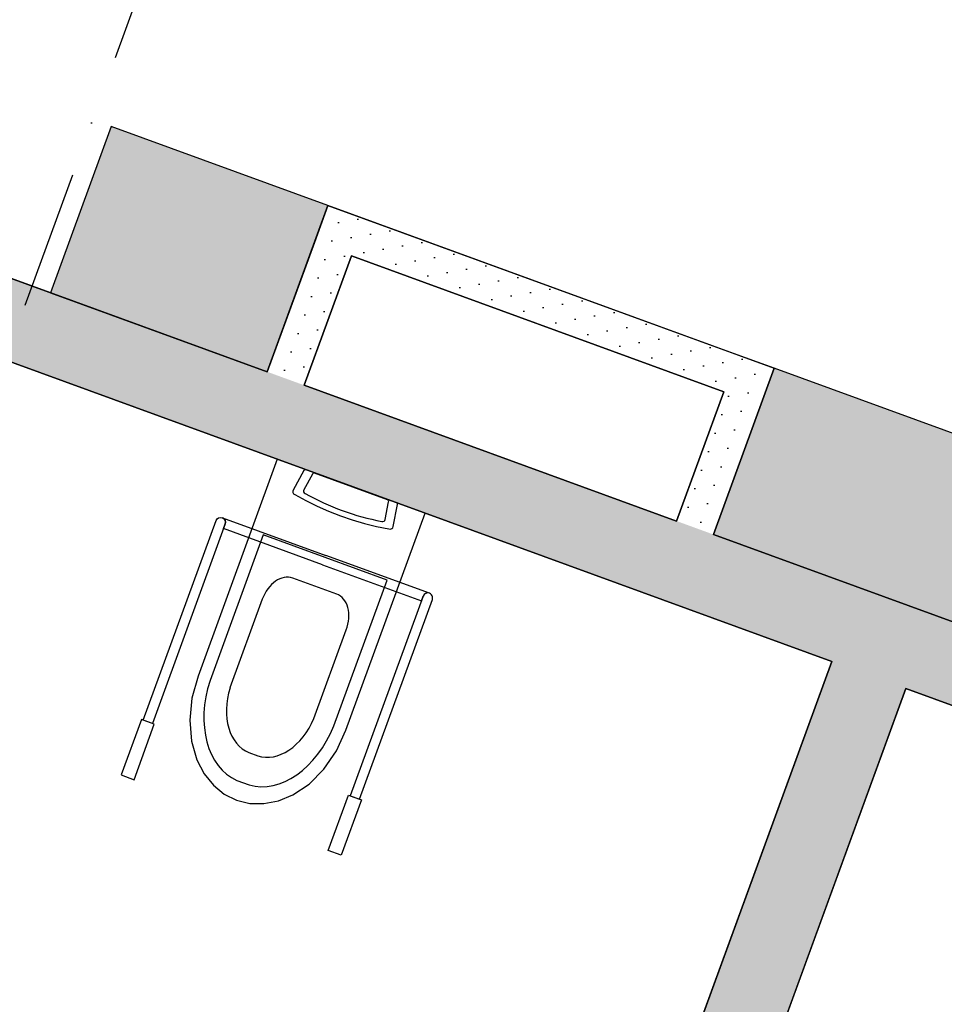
# Model space of a CAD drawing. Header units: millimetres. Extents: x 112481703 to 112587609, y 1264638581 to 1264713694.
# Tile 22 of 174: x 112521562 to 112523911, y 1264671543 to 1264674046. Entities that reach past the tile are written whole.
import ezdxf
from ezdxf.enums import TextEntityAlignment as Align

# ---------------------------------------------------------------- set-up
doc = ezdxf.new("R2010")
doc.units = ezdxf.units.MM
doc.header["$LTSCALE"] = 0.5
doc.header["$MEASUREMENT"] = 0
doc.linetypes.add('PLINE', pattern=[0])
doc.linetypes.add('Prikk & stiplet', pattern=[1340.555525, 705.555534, -352.777767, 0, -282.222223])
for name, color, linetype in [('242- Ikke-bærende innervegger (Skravur)(Nye konstruksjoner)', 7, 'Continuous'), ('242- Ikke-bærende innervegger(Nye konstruksjoner)', 7, 'Continuous'), ('2761 Faste sittebenker_ stolrader_ bord(Nye konstruksjoner)', 7, 'Continuous'), ('315- Utstyr for sanitærinstallasjoner(Nye konstruksjoner)', 7, 'Continuous'), ('852- Snittmarkør', 7, 'Continuous'), ('862- M___Nettoareal (1-100)(Nye konstruksjoner)', 7, 'Continuous'), ('862- M___Nettoareal(Nye konstruksjoner)', 7, 'Continuous'), ('862- M___Nettoareal(Polylinje)(Nye konstruksjoner)', 7, 'Continuous')]:
    doc.layers.add(name, color=color, linetype=linetype)
doc.styles.add('GENERATED_STYLE_1', font='arial.ttf')
pattern_1 = [(249.95599, (112557650, 1264717795), (-81.35699, 29.68231), [0, -50]), (249.95599, (112557682.11, 1264717756.67), (-81.35699, 29.68231), [0, -50])]

# ---------------------------------------------------------------- blocks, each defined once
blk = doc.blocks.new('Bad_1082_18', base_point=(112524374.9, 1264670491))
at = {"layer": '862- M___Nettoareal(Polylinje)(Nye konstruksjoner)', "linetype": 'PLINE', "flags": 128}
blk.add_lwpolyline([(112522920.1, 1264669897.8), (112525174.7, 1264669075.2), (112526067.9, 1264671523.3), (112523813.3, 1264672345.9)], close=True, dxfattribs=at)
blk = doc.blocks.new('Bad_1072_19', base_point=(112522001.3, 1264671357))
at = {"layer": '862- M___Nettoareal(Polylinje)(Nye konstruksjoner)', "linetype": 'PLINE', "flags": 128}
blk.add_lwpolyline([(112520479.6, 1264670794.5), (112522734.3, 1264669971.9), (112523625.4, 1264672414.4), (112521370.8, 1264673237)], close=True, dxfattribs=at)
blk = doc.blocks.new('vvs__26', base_point=(112522859.5, 1264673157.9))
at = {"layer": '862- M___Nettoareal(Polylinje)(Nye konstruksjoner)', "linetype": 'PLINE', "flags": 128}
blk.add_lwpolyline([(112522284.8, 1264673116.4), (112523230.8, 1264672771.3), (112523350.7, 1264673100.1), (112522404.7, 1264673445.2)], close=True, dxfattribs=at)
blk = doc.blocks.new('Korridor_1110_28', base_point=(112515695.1, 1264677005.2))
at = {"layer": '862- M___Nettoareal(Polylinje)(Nye konstruksjoner)', "linetype": 'PLINE', "flags": 128}
blk.add_lwpolyline([(112512910.6, 1264687394.1), (112509414.6, 1264677812), (112511669.2, 1264676989.4), (112511823.5, 1264677412.1), (112512957.4, 1264676998.4), (112512803.1, 1264676575.7), (112513729.4, 1264676237.8), (112513883.6, 1264676660.5), (112515017.5, 1264676246.8), (112514863.3, 1264675824.1), (112517305.8, 1264674932.9), (112516639.9, 1264673107.7), (112519082.4, 1264672216.5), (112519748.3, 1264674041.8), (112522190.8, 1264673150.7), (112522345.1, 1264673573.4), (112523479, 1264673159.7), (112523324.7, 1264672737), (112524251, 1264672399), (112524405.2, 1264672821.8), (112525539.1, 1264672408.1), (112525384.9, 1264671985.4), (112531585.1, 1264669723.3), (112533813, 1264675829.6), (112534000.8, 1264675761), (112535269, 1264679236.9), (112528880.9, 1264681567.5), (112528692.4, 1264681050.8), (112525498.3, 1264682216.2), (112525686.8, 1264682732.9), (112520989.7, 1264684446.6), (112520835.4, 1264684023.8), (112519701.5, 1264684437.5), (112519855.8, 1264684860.3)], close=True, dxfattribs=at)
blk = doc.blocks.new('WC handikap[34]', base_point=(112522404.1, 1264672860))
at = {"layer": '315- Utstyr for sanitærinstallasjoner(Nye konstruksjoner)', "linetype": 'PLINE'}
for p, q in [((112522305.7, 1264672890.8), (112522283.4, 1264672851)), ((112522496.7, 1264672825.1), (112522310.8, 1264672892.9)), ((112522490.7, 1264672775.4), (112522499.3, 1264672820.2)), ((112522076.8, 1264672779.8), (112522339.9, 1264672683.8)), ((112522080, 1264672752), (112522084.3, 1264672763.8)), ((112522331.3, 1264672660.3), (112522080, 1264672752)), ((112522180.5, 1264672736.1), (112522045.5, 1264672365.8)), ((112522338, 1264672678.6), (112522180.5, 1264672736.1)), ((112522495.4, 1264672621.2), (112522338, 1264672678.6)), ((112522602.9, 1264672587.9), (112522339.9, 1264672683.8)), ((112522331.3, 1264672660.3), (112522582.6, 1264672568.7)), ((112522311.5, 1264672606), (112522255.6, 1264672626.4)), ((112522367.3, 1264672585.7), (112522311.5, 1264672606)), ((112522360.3, 1264672251), (112522495.4, 1264672621.2)), ((112522582.6, 1264672568.7), (112522586.9, 1264672580.4)), ((112522178.3, 1264672572.4), (112522096.2, 1264672347.3)), ((112522309.5, 1264672269.5), (112522391.6, 1264672494.5)), ((112522144.3, 1264672182.6), (112522166.7, 1264672174.4)), ((112522113.3, 1264672112), (112522145, 1264672100.4))]:
    blk.add_line(p, q, dxfattribs=at)
at = {"layer": '315- Utstyr for sanitærinstallasjoner(Nye konstruksjoner)', "linetype": 'PLINE', "flags": 128}
for points in [[(112522390.7, 1264672239.7), (112522592, 1264672791.4), (112522216.2, 1264672928.5), (112522015, 1264672376.8), (112521999.6, 1264672321), (112521993.9, 1264672264.9), (112521998.1, 1264672211.7), (112522012.1, 1264672164), (112522030.6, 1264672129), (112522054, 1264672099.8), (112522081.6, 1264672077.1), (112522112.8, 1264672061.5), (112522146.7, 1264672053.3), (112522182.5, 1264672052.9), (112522219.2, 1264672060.2), (112522255.9, 1264672075.1), (112522297.2, 1264672102.5), (112522334.8, 1264672140.6), (112522366.5, 1264672187.1)], [(112522288.7, 1264672823.3), (112522317.5, 1264672809.3), (112522346.8, 1264672796.4), (112522376.7, 1264672784.8), (112522407, 1264672774.5), (112522437.8, 1264672765.4), (112522468.8, 1264672757.6), (112522500, 1264672751.1), (112522503.7, 1264672751), (112522507.1, 1264672752.2), (112522509.5, 1264672754.4), (112522510.8, 1264672757.3), (112522521.6, 1264672813.2), (112522521.6, 1264672814.7), (112522520.9, 1264672816.2), (112522519.8, 1264672817.5), (112522518.2, 1264672818.3), (112522290, 1264672901.6), (112522288.3, 1264672901.9), (112522286.6, 1264672901.7), (112522285.1, 1264672901), (112522284.1, 1264672899.8), (112522256.4, 1264672850.2), (112522255.5, 1264672847.1), (112522256, 1264672843.8), (112522257.8, 1264672840.8), (112522260.7, 1264672838.5)], [(112521871, 1264672266.8), (112521819.6, 1264672125.8), (112521852.5, 1264672113.8), (112521903.9, 1264672254.8)], [(112522430, 1264672062.8), (112522378.6, 1264671921.9), (112522345.7, 1264671933.9), (112522397.1, 1264672074.8)]]:
    blk.add_lwpolyline(points, close=True, dxfattribs=at)
for points in [[(112522084.3, 1264672763.8), (112521899.2, 1264672256.5), (112521875.7, 1264672265), (112522060.8, 1264672772.3, -1)], [(112522586.9, 1264672580.4), (112522401.8, 1264672073.1), (112522425.3, 1264672064.5), (112522610.4, 1264672571.8, 1)]]:
    blk.add_lwpolyline(points, format="xyb", close=True, dxfattribs=at)
at = {"layer": '315- Utstyr for sanitærinstallasjoner(Nye konstruksjoner)', "linetype": 'PLINE'}
for centre, start, end in [((112522072.5, 1264672768), 339.956, 69.956), ((112522598.6, 1264672576.1), 69.956, 159.956)]:
    blk.add_arc(centre, 12.5, start, end, dxfattribs=at)
for centre, major_axis, ratio, start_param, end_param in [((112522309.7, 1264672889.5), (3.95, -1.44), 0.851064, 1.584215, 3.170129), ((112522290.3, 1264672847.3), (7.33, -2.67), 0.851064, 2.978676, 4.578797), ((112522540.9, 1264673234.8), (513.2, -187.2), 0.851064, 4.52152, 4.903258), ((112522495.4, 1264672821.7), (3.95, -1.44), 0.851064, 6.254649, 7.840563), ((112522483.1, 1264672777), (7.33, -2.67), 0.851064, 4.845981, 6.446102), ((112522229.1, 1264672553.8), (-26.5, -72.6), 0.699523, 3.141593, 4.712389), ((112522340.9, 1264672513.1), (-26.5, -72.6), 0.699523, 1.570796, 3.141593), ((112522197.4, 1264672321.6), (-77.5, -212.3), 0.699523, 4.758815, 6.237603), ((112522197.4, 1264672321.6), (-51, -139.8), 0.699523, 4.782908, 6.261651), ((112522215.6, 1264672315), (-77.5, -212.3), 0.699523, 0.045583, 1.52437), ((112522215.6, 1264672315), (-51, -139.8), 0.699523, 0.021534, 1.500277)]:
    blk.add_ellipse(centre, major_axis=major_axis, ratio=ratio, start_param=start_param, end_param=end_param, dxfattribs=at)
blk = doc.blocks.new('Label_9', base_point=(112521836.1, 1264671136.3))
at = {"layer": '862- M___Nettoareal (1-100)(Nye konstruksjoner)', "char_height": 200, "attachment_point": 1, "rotation": 249.956, "style": 'GENERATED_STYLE_1'}
for s, insert in [('\\A1;{\\pql;\\pt0,241000;\\fArial|b0|i0|c0|p0;\\W1.000000;Bad\\fArial|b0|i0|c0|p0;\\W1.000000;\\A1{\\H.66x;\\S^  ;}\\fArial|b0|i0|c0|p0;\\W1.000000;\\fArial|b0|i0|c0|p0;\\W1.000000;\\A1{\\H.66x;\\S^  ;}\\fArial|b0|i0|c0|p0;\\W1.000000;\\fArial|b0|i0|c0|p0;\\W1.000000;\\fArial|b0|i0|c0|p0;\\W1.000000;\\fArial|b0|i0|c0|p0;\\W1.000000;\\fArial|b0|i0|c0|p0;\\W1.000000;\\fArial|b0|i0|c0|p0;\\W1.000000;\\fArial|b0|i0|c0|p0;\\W1.000000;\\A1{\\H.66x;\\S^  ;}\\fArial|b0|i0|c0|p0;\\W1.000000;\\fArial|b0|i0|c0|p0;\\W1.000000;\\A1{\\H.66x;\\S^  ;}\\fArial|b0|i0|c0|p0;\\W1.000000;\\fArial|b0|i0|c0|p0;\\W1.000000;\\fArial|b0|i0|c0|p0;\\W1.000000;\\fArial|b0|i0|c0|p0;\\W1.000000;\\fArial|b0|i0|c0|p0;\\W1.000000;\\fArial|b0|i0|c0|p0;\\W1.000000;\\fArial|b0|i0|c0|p0;\\W1.000000;\\A1{\\H.66x;\\S^  ;}\\fArial|b0|i0|c0|p0;\\W1.000000;\\fArial|b0|i0|c0|p0;\\W1.000000;\\A1{\\H.66x;\\S^  ;}\\fArial|b0|i0|c0|p0;\\W1.000000;\\fArial|b0|i0|c0|p0;\\W1.000000;\\fArial|b0|i0|c0|p0;\\W1.000000;\\fArial|b0|i0|c0|p0;\\W1.000000;\\fArial|b0|i0|c0|p0;\\W1.000000;\\fArial|b0|i0|c0|p0;\\W1.000000;\\fArial|b0|i0|c0|p0;\\W1.000000;\\A1{\\H.66x;\\S^  ;}\\fArial|b0|i0|c0|p0;\\W1.000000;\\fArial|b0|i0|c0|p0;\\W1.000000;\\A1{\\H.66x;\\S^  ;}\\fArial|b0|i0|c0|p0;\\W1.000000;\\fArial|b0|i0|c0|p0;\\W1.000000;\\fArial|b0|i0|c0|p0;\\W1.000000;\\fArial|b0|i0|c0|p0;\\W1.000000;\\fArial|b0|i0|c0|p0;\\W1.000000;\\fArial|b0|i0|c0|p0;\\W1.000000;\\fArial|b0|i0|c0|p0;\\W1.000000;\\A1{\\H.66x;\\S^  ;}\\fArial|b0|i0|c0|p0;\\W1.000000;\\fArial|b0|i0|c0|p0;\\W1.000000;\\A1{\\H.66x;\\S^  ;}\\fArial|b0|i0|c0|p0;\\W1.000000;\\fArial|b0|i0|c0|p0;\\W1.000000;\\fArial|b0|i0|c0|p0;\\W1.000000;\\fArial|b0|i0|c0|p0;\\W1.000000;\\fArial|b0|i0|c0|p0;\\W1.000000;\\fArial|b0|i0|c0|p0;\\W1.000000;\\fArial|b0|i0|c0|p0;\\W1.000000;\\fArial|b0|i0|c0|p0;\\W1.000000;}', (112522072.1, 1264671458.2)), ('\\A1;{\\pql;\\pt0,241000;\\fArial|b0|i0|c0|p0;\\W1.000000;1072\\fArial|b0|i0|c0|p0;\\W1.000000;\\A1{\\H.66x;\\S^  ;}\\fArial|b0|i0|c0|p0;\\W1.000000;\\fArial|b0|i0|c0|p0;\\W1.000000;\\A1{\\H.66x;\\S^  ;}\\fArial|b0|i0|c0|p0;\\W1.000000;\\fArial|b0|i0|c0|p0;\\W1.000000;\\fArial|b0|i0|c0|p0;\\W1.000000;\\fArial|b0|i0|c0|p0;\\W1.000000;\\fArial|b0|i0|c0|p0;\\W1.000000;\\fArial|b0|i0|c0|p0;\\W1.000000;\\fArial|b0|i0|c0|p0;\\W1.000000;\\A1{\\H.66x;\\S^  ;}\\fArial|b0|i0|c0|p0;\\W1.000000;\\fArial|b0|i0|c0|p0;\\W1.000000;\\A1{\\H.66x;\\S^  ;}\\fArial|b0|i0|c0|p0;\\W1.000000;\\fArial|b0|i0|c0|p0;\\W1.000000;\\fArial|b0|i0|c0|p0;\\W1.000000;\\fArial|b0|i0|c0|p0;\\W1.000000;\\fArial|b0|i0|c0|p0;\\W1.000000;\\fArial|b0|i0|c0|p0;\\W1.000000;\\fArial|b0|i0|c0|p0;\\W1.000000;\\A1{\\H.66x;\\S^  ;}\\fArial|b0|i0|c0|p0;\\W1.000000;\\fArial|b0|i0|c0|p0;\\W1.000000;\\A1{\\H.66x;\\S^  ;}\\fArial|b0|i0|c0|p0;\\W1.000000;\\fArial|b0|i0|c0|p0;\\W1.000000;\\fArial|b0|i0|c0|p0;\\W1.000000;\\fArial|b0|i0|c0|p0;\\W1.000000;\\fArial|b0|i0|c0|p0;\\W1.000000;\\fArial|b0|i0|c0|p0;\\W1.000000;\\fArial|b0|i0|c0|p0;\\W1.000000;\\A1{\\H.66x;\\S^  ;}\\fArial|b0|i0|c0|p0;\\W1.000000;\\fArial|b0|i0|c0|p0;\\W1.000000;\\A1{\\H.66x;\\S^  ;}\\fArial|b0|i0|c0|p0;\\W1.000000;\\fArial|b0|i0|c0|p0;\\W1.000000;\\fArial|b0|i0|c0|p0;\\W1.000000;\\fArial|b0|i0|c0|p0;\\W1.000000;\\fArial|b0|i0|c0|p0;\\W1.000000;\\fArial|b0|i0|c0|p0;\\W1.000000;\\fArial|b0|i0|c0|p0;\\W1.000000;\\A1{\\H.66x;\\S^  ;}\\fArial|b0|i0|c0|p0;\\W1.000000;\\fArial|b0|i0|c0|p0;\\W1.000000;\\A1{\\H.66x;\\S^  ;}\\fArial|b0|i0|c0|p0;\\W1.000000;\\fArial|b0|i0|c0|p0;\\W1.000000;\\fArial|b0|i0|c0|p0;\\W1.000000;\\fArial|b0|i0|c0|p0;\\W1.000000;\\fArial|b0|i0|c0|p0;\\W1.000000;\\fArial|b0|i0|c0|p0;\\W1.000000;\\fArial|b0|i0|c0|p0;\\W1.000000;\\fArial|b0|i0|c0|p0;\\W1.000000;}', (112522374.2, 1264671369.3))]:
    blk.add_mtext(s, dxfattribs=dict(at, insert=insert))
at = {"layer": '862- M___Nettoareal (1-100)(Nye konstruksjoner)', "style": 'GENERATED_STYLE_1'}
for tag, p in [('DUMMY_108', (112521826.7, 1264671569.1)), ('DUMMY_107', (112522121.9, 1264671461.3)), ('DUMMY_106', (112522417.2, 1264671353.6))]:
    blk.add_attdef(tag, text='', height=200, rotation=249.956, dxfattribs=at).set_placement(p, align=Align.TOP_LEFT)

msp = doc.modelspace()

# ---------------------------------------------------------------- hatches: boundary and pattern name
at = {"layer": '242- Ikke-bærende innervegger (Skravur)(Nye konstruksjoner)', "linetype": 'Continuous'}
h = msp.add_hatch(dxfattribs=at)
h.set_pattern_fill('Prikker_tett', color=256, style=0, pattern_type=2)
h.set_pattern_definition(pattern_1)
h.paths.add_polyline_path([(112522404.7, 1264673445.2), (112522345.1, 1264673573.4), (112522310.8, 1264673479.5)])
h = msp.add_hatch(dxfattribs=at)
h.set_pattern_fill('Prikker_tett', color=256, style=0, pattern_type=2)
h.set_pattern_definition(pattern_1)
h.paths.add_polyline_path([(112522439, 1264673539.1), (112522345.1, 1264673573.4), (112522404.7, 1264673445.2)])
h = msp.add_hatch(dxfattribs=at)
h.set_pattern_fill('Prikker_tett', color=256, style=0, pattern_type=2)
h.set_pattern_definition(pattern_1)
h.paths.add_polyline_path([(112522404.7, 1264673445.2), (112523350.7, 1264673100.1), (112523385, 1264673194), (112522439, 1264673539.1)])
h = msp.add_hatch(dxfattribs=at)
h.set_pattern_fill('Prikker_tett', color=256, style=0, pattern_type=2)
h.set_pattern_definition(pattern_1)
h.paths.add_polyline_path([(112522310.8, 1264673479.5), (112522190.8, 1264673150.7), (112522284.8, 1264673116.4), (112522404.7, 1264673445.2)])
h = msp.add_hatch(dxfattribs=at)
h.set_pattern_fill('Prikker_tett', color=256, style=0, pattern_type=2)
h.set_pattern_definition(pattern_1)
h.paths.add_polyline_path([(112521326.6, 1264673466), (112521258, 1264673278.1), (112526190, 1264671478.7), (112526258.6, 1264671666.6)])
h = msp.add_hatch(dxfattribs=at)
h.set_pattern_fill('Prikker_tett', color=256, style=0, pattern_type=2)
h.set_pattern_definition(pattern_1)
h.paths.add_polyline_path([(112523350.7, 1264673100.1), (112523479, 1264673159.7), (112523385, 1264673194)])
h = msp.add_hatch(dxfattribs=at)
h.set_pattern_fill('Prikker_tett', color=256, style=0, pattern_type=2)
h.set_pattern_definition(pattern_1)
h.paths.add_polyline_path([(112523444.7, 1264673065.8), (112523479, 1264673159.7), (112523350.7, 1264673100.1)])
h = msp.add_hatch(dxfattribs=at)
h.set_pattern_fill('Prikker_tett', color=256, style=0, pattern_type=2)
h.set_pattern_definition(pattern_1)
h.paths.add_polyline_path([(112523350.7, 1264673100.1), (112523230.8, 1264672771.3), (112523324.7, 1264672737), (112523444.7, 1264673065.8)])
h = msp.add_hatch(dxfattribs=at)
h.set_pattern_fill('Prikker_tett', color=256, style=0, pattern_type=2)
h.set_pattern_definition(pattern_1)
h.paths.add_polyline_path([(112523625.4, 1264672414.4), (112521020.5, 1264665274.7), (112521208.4, 1264665206.2), (112523813.3, 1264672345.9)])
at = {"layer": '2761 Faste sittebenker_ stolrader_ bord(Nye konstruksjoner)', "linetype": 'Continuous'}
for points in [[(112521640.3, 1264673351.5), (112522190.8, 1264673150.7), (112522345.1, 1264673573.4), (112521794.6, 1264673774.3)], [(112523324.7, 1264672737), (112524251, 1264672399), (112524405.2, 1264672821.8), (112523479, 1264673159.7)]]:
    msp.add_hatch(color=256, dxfattribs=at).paths.add_polyline_path(points)

# ---------------------------------------------------------------- linework, layer by layer
at = {"layer": '242- Ikke-bærende innervegger(Nye konstruksjoner)', "linetype": 'PLINE', "flags": 128}
for points in [[(112522345.1, 1264673573.4), (112522310.8, 1264673479.5)], [(112523385, 1264673194), (112522345.1, 1264673573.4)], [(112522310.8, 1264673479.5), (112522190.8, 1264673150.7)], [(112522190.8, 1264673150.7), (112521326.6, 1264673466)], [(112522284.8, 1264673116.4), (112522404.7, 1264673445.2)], [(112522404.7, 1264673445.2), (112523350.7, 1264673100.1)], [(112521370.8, 1264673237), (112523625.4, 1264672414.4)], [(112523479, 1264673159.7), (112523385, 1264673194)], [(112523324.7, 1264672737), (112523479, 1264673159.7)], [(112523230.8, 1264672771.3), (112522284.8, 1264673116.4)], [(112523350.7, 1264673100.1), (112523230.8, 1264672771.3)], [(112524251, 1264672399), (112523324.7, 1264672737)], [(112523625.4, 1264672414.4), (112521020.5, 1264665274.7)], [(112521208.4, 1264665206.2), (112523813.3, 1264672345.9)], [(112523813.3, 1264672345.9), (112526067.9, 1264671523.3)]]:
    msp.add_lwpolyline(points, dxfattribs=at)
at = {"layer": '2761 Faste sittebenker_ stolrader_ bord(Nye konstruksjoner)', "linetype": 'PLINE', "flags": 128}
for points in [[(112521640.3, 1264673351.5), (112522190.8, 1264673150.7), (112522345.1, 1264673573.4), (112521794.6, 1264673774.3)], [(112523324.7, 1264672737), (112524251, 1264672399), (112524405.2, 1264672821.8), (112523479, 1264673159.7)]]:
    msp.add_lwpolyline(points, close=True, dxfattribs=at)
at = {"layer": '852- Snittmarkør', "linetype": 'Prikk & stiplet'}
msp.add_line((112534103.1, 1264707658.3), (112510409.8, 1264642716.7), dxfattribs=at)

# ---------------------------------------------------------------- block references
at = {"layer": '315- Utstyr for sanitærinstallasjoner(Nye konstruksjoner)', "linetype": 'PLINE'}
msp.add_blockref('WC handikap[34]', (112522404.1, 1264672860), dxfattribs=at)
at = {"layer": '862- M___Nettoareal (1-100)(Nye konstruksjoner)', "linetype": 'PLINE'}
msp.add_blockref('Label_9', (112521836.1, 1264671136.3), dxfattribs=at)
at = {"layer": '862- M___Nettoareal(Nye konstruksjoner)', "linetype": 'Continuous'}
for name, p in [('Korridor_1110_28', (112515695.1, 1264677005.2)), ('vvs__26', (112522859.5, 1264673157.9)), ('Bad_1072_19', (112522001.3, 1264671357)), ('Bad_1082_18', (112524374.9, 1264670491))]:
    msp.add_blockref(name, p, dxfattribs=at)

doc.saveas('drawing.dxf')
